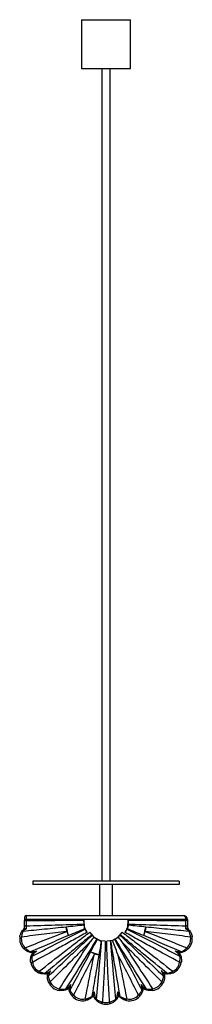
# Paper-space layout '_Izquierda' of a CAD drawing. Header units: millimetres. Extents: x 994 to 1206, y -235 to 974.
import ezdxf

# ---------------------------------------------------------------- set-up
doc = ezdxf.new("R2010")
doc.units = ezdxf.units.MM

psp = doc.layouts.new('_Izquierda')

# ---------------------------------------------------------------- linework, layer by layer
at = {"color": 7, "linetype": 'Continuous', "lineweight": 25}
for p, q in [((1070, 973.7), (1070, 913.7)), ((1070, 973.7), (1130, 973.7)), ((1130, 913.7), (1130, 973.7)), ((1070, 913.7), (1130, 913.7)), ((1095, 913.7), (1095, -84.3)), ((1105, -84.3), (1105, 913.7)), ((1190, -84.3), (1010, -84.3)), ((1010, -84.3), (1010, -88.3)), ((1190, -84.3), (1190, -88.3)), ((1190, -88.3), (1010, -88.3)), ((1092, -88.3), (1092, -126.3)), ((1108, -126.3), (1108, -88.3)), ((1000, -128.3), (1000, -132.6)), ((1200, -131.3), (1000, -131.3)), ((1000, -132.6), (1002, -132.6)), ((1002, -126.3), (1002, -132.6)), ((1002, -126.3), (1195, -126.3)), ((1073.4, -142), (1072.7, -132.3)), ((1127.3, -132.3), (1126.7, -140.4)), ((1198, -132.6), (1198, -131.3)), ((1200, -132.6), (1198, -132.6)), ((1200, -131.3), (1200, -132.6)), ((1000, -142.1), (1000, -138.1)), ((1051.7, -145.9), (1051, -140.2)), ((1076.4, -147.1), (1073.9, -141.7)), ((1126.7, -140.4), (1123.6, -147.1)), ((1126.7, -140.4), (1126.7, -140.4)), ((1127.8, -138.2), (1127.9, -138)), ((1149, -140.2), (1148.3, -145.9)), ((1200, -138.1), (1200, -142.1)), ((994.1, -152.5), (996.1, -152.8)), ((1051.7, -145.9), (1053.7, -151.1)), ((1085.7, -153.3), (1080.1, -146.9)), ((1085.7, -153.3), (1085.6, -153.3)), ((1093.3, -157.8), (1085.6, -153.3)), ((1107.8, -157.1), (1101, -158)), ((1114.4, -153.3), (1107.8, -157.1)), ((1107.8, -157.1), (1107.8, -157.1)), ((1119.9, -146.9), (1114.3, -153.3)), ((1114.4, -153.3), (1114.3, -153.3)), ((1146.3, -151.1), (1148.3, -145.9)), ((1205.9, -152.5), (1203.9, -152.8)), ((999.3, -167.6), (1000.6, -166.1)), ((1093.4, -157.3), (1093.3, -157.8)), ((1099, -158), (1093.4, -157.3)), ((1200.7, -167.6), (1199.3, -166.1)), ((1085.8, -173.6), (1081.1, -171.2)), ((1085.8, -173.6), (1091.2, -174.8)), ((1007.5, -184.2), (1009.5, -183.9)), ((1192.5, -184.2), (1190.5, -183.8)), ((1017, -196.7), (1017.9, -194.9)), ((1183, -196.7), (1182.1, -194.9)), ((1029.5, -208.6), (1031.3, -207.8)), ((1042.5, -218.4), (1042.8, -216.5)), ((1157.5, -218.4), (1157.2, -216.4)), ((1170.5, -208.6), (1168.6, -207.8)), ((1058.4, -225.3), (1059.9, -224)), ((1074.9, -230.8), (1074.5, -228.9)), ((1125.1, -230.8), (1125.5, -228.8)), ((1141.6, -225.3), (1140.1, -224)), ((1095, -234.7), (1095.6, -232.8)), ((1105, -234.7), (1104.4, -232.8))]:
    psp.add_line(p, q, dxfattribs=at)
at = {"color": 7, "linetype": 'Continuous', "lineweight": 25, "flags": 128}
for points in [[(1195, -126.3), (1195.6, -126.4), (1196.1, -126.7), (1196.7, -127.1), (1197.1, -127.7), (1197.5, -128.5), (1197.8, -129.4), (1197.9, -130.3), (1198, -131.3)], [(1073.9, -141.7), (1073.8, -141.8), (1073.4, -142)], [(1073.4, -142), (1073.4, -141.9), (1073.4, -142), (1073.4, -142), (1073.4, -142.1), (1073.4, -142.3), (1073.4, -142.4), (1073.4, -142.6), (1073.4, -142.8)]]:
    psp.add_lwpolyline(points, dxfattribs=at)
at = {"color": 7, "linetype": 'Continuous', "lineweight": 25}
for centre, radius, start, end in [((1002, -128.3), 2, 90, 180), ((1195, -131.3), 5, 0, 90), ((1001.7, -137.8), 1.78, 192.6057, 278.8972), ((945.2, -172.7), 110.7, 11.251, 17.0375), ((1254.8, -172.7), 110.7, 162.9632, 168.7498), ((1198.3, -137.8), 1.78, 261.1032, 347.3943), ((1010.9, -155.2), 17, 170.9325, 226.995), ((1010.9, -155.2), 15, 170.9325, 226.995), ((997.6, -146.8), 1.31, 64.8256, 136.2753), ((1189.1, -155.2), 15, 313.0008, 9.0564), ((1189.1, -155.2), 17, 313.0008, 9.0564), ((1202.4, -146.8), 1.31, 43.7094, 115.1636), ((1101.4, -145.3), 14.9, 237.0145, 240.3728), ((1006.2, -170.4), 1.1, 267.2369, 336.1019), ((1009, -177.5), 1.26, 82.8234, 153.7032), ((1048.4, -278.6), 112.2, 67.5637, 73.0629), ((1191, -177.5), 1.26, 26.2641, 97.1528), ((1193.8, -170.4), 1.1, 203.8902, 272.7542), ((1024.3, -181.3), 17, 189.6658, 244.6855), ((1024.3, -181.3), 15, 189.6658, 244.6855), ((1175.7, -181.3), 15, 295.3082, 350.3117), ((1175.7, -181.3), 17, 295.3082, 350.3117), ((1024, -197.3), 1.12, 287.0102, 356.3128), ((1029.2, -202.3), 1.25, 94.9285, 166.3573), ((1170.7, -202.2), 1.25, 13.6259, 85.0595), ((1176, -197.3), 1.12, 183.675, 252.9754), ((1045, -201.6), 17, 204.2092, 261.4565), ((1045, -201.6), 15, 204.2092, 261.4565), ((1049.2, -217), 1.15, 301.826, 11.7618), ((1150.8, -216.9), 1.15, 168.2598, 238.2014), ((1155, -201.6), 15, 278.5595, 335.7791), ((1155, -201.6), 17, 278.5595, 335.7791), ((1056.2, -219.1), 1.21, 111.1965, 182.0097), ((1071.3, -214.2), 17, 220.6606, 282.3524), ((1071.3, -214.2), 15, 220.6606, 282.3524), ((1081.6, -226.3), 1.11, 320.4738, 27.1613), ((1089.5, -230), 1.37, 149.8567, 219.7151), ((1110.5, -230), 1.37, 320.2997, 30.1537), ((1118.4, -226.3), 1.11, 152.889, 219.5859), ((1128.7, -214.2), 17, 257.6814, 319.3539), ((1128.7, -214.2), 15, 257.6814, 319.3539), ((1143.8, -219.1), 1.21, 358.0141, 68.8233), ((1100, -218.4), 17, 252.8519, 287.1596), ((1100, -218.4), 15, 252.8519, 287.1596)]:
    psp.add_arc(centre, radius, start, end, dxfattribs=at)
for points, knots in [([(1000, -138.1), (1000, -137.8), (1000, -137.4), (1000, -136.5), (1000, -136.1), (1000, -135.1), (1000, -134.2), (1000, -133.2), (1000, -132.6)], [0, 0, 0, 0, 0.25, 0.25, 0.5, 0.5, 0.75, 1, 1, 1, 1]), ([(1002, -132.6), (1013.8, -132.5), (1025.6, -132.4), (1043.3, -132.3), (1049.2, -132.2), (1060.9, -132.2), (1066.8, -132.2), (1072.7, -132.3)], [0, 0, 0, 0, 0.5, 0.5, 0.75, 0.75, 1, 1, 1, 1]), ([(1002, -132.6), (1002, -133.3), (1002, -134.5), (1002, -135.7), (1002, -136.9), (1002, -137.5), (1002, -138.3), (1002, -138.5), (1002, -139), (1002, -139.3), (1002, -139.5)], [0, 0, 0, 0, 0.25, 0.5, 0.5, 0.75, 0.75, 0.875, 0.875, 1, 1, 1, 1]), ([(1072.7, -132.3), (1072.8, -133.1), (1072.8, -134), (1072.9, -135.2), (1072.9, -135.6), (1073, -136.4), (1073, -136.8), (1073, -137.2)], [0, 0, 0, 0, 0.5, 0.5, 0.75, 0.75, 1, 1, 1, 1]), ([(1127, -137.2), (1127, -136.4), (1127.1, -135.6), (1127.1, -134.4), (1127.2, -134), (1127.2, -133.1), (1127.2, -132.7), (1127.3, -132.3)], [0, 0, 0, 0, 0.5, 0.5, 0.75, 0.75, 1, 1, 1, 1]), ([(1127.3, -132.3), (1133.2, -132.2), (1139.1, -132.2), (1150.8, -132.2), (1156.7, -132.3), (1174.4, -132.4), (1186.2, -132.5), (1198, -132.6)], [0, 0, 0, 0, 0.25, 0.25, 0.5, 0.5, 1, 1, 1, 1]), ([(1198, -139.5), (1198, -139.1), (1198, -138.1), (1198, -136.9), (1198, -135.8), (1198, -135.2), (1198, -134.2), (1198, -133.9), (1198, -133.3), (1198, -133), (1198, -132.6)], [0, 0, 0, 0, 0.25, 0.5, 0.5, 0.75, 0.75, 0.875, 0.875, 1, 1, 1, 1]), ([(1200, -132.6), (1200, -133.2), (1200, -133.7), (1200, -134.7), (1200, -135.1), (1200, -136.1), (1200, -137), (1200, -137.8), (1200, -138.1)], [0, 0, 0, 0, 0.25, 0.25, 0.5, 0.5, 0.75, 1, 1, 1, 1]), ([(996.7, -145.9), (997.1, -145.2), (997.6, -144.6), (998.7, -143.3), (999.3, -142.7), (1000, -142.1)], [0, 0, 0, 0, 0.5, 0.5, 1, 1, 1, 1]), ([(998.2, -145.6), (1007, -144.7), (1015.8, -143.8), (1033.4, -142), (1042.2, -141.1), (1051, -140.2)], [0, 0, 0, 0, 0.5, 0.5, 1, 1, 1, 1]), ([(1001.9, -142.8), (1001.2, -143.2), (1000.5, -143.6), (999.6, -144.3), (999.2, -144.6), (998.7, -145.1), (998.4, -145.3), (998.2, -145.6)], [0, 0, 0, 0, 0.5, 0.5, 0.75, 0.75, 1, 1, 1, 1]), ([(1000, -142.1), (1000, -142.1), (1000, -142.1), (1000.1, -142.1), (1000.1, -142.1), (1000.3, -142.2), (1000.4, -142.2), (1000.8, -142.4), (1001, -142.5), (1001.4, -142.6), (1001.7, -142.7), (1001.9, -142.8)], [0, 0, 0, 0, 0.125, 0.125, 0.25, 0.25, 0.5, 0.5, 0.75, 0.75, 1, 1, 1, 1]), ([(1002, -139.5), (1002, -139.7), (1002, -140), (1002, -140.5), (1002, -140.8), (1002, -141.3), (1002, -141.6), (1001.9, -142.2), (1001.9, -142.5), (1001.9, -142.8)], [0, 0, 0, 0, 0.25, 0.25, 0.5, 0.5, 0.75, 0.75, 1, 1, 1, 1]), ([(1073, -137.2), (1061.2, -137.6), (1049.4, -138), (1025.7, -138.8), (1013.9, -139.2), (1002, -139.5)], [0, 0, 0, 0, 0.5, 0.5, 1, 1, 1, 1]), ([(1009.1, -176.3), (1020, -170.7), (1030.9, -165.1), (1052.7, -154), (1063.6, -148.5), (1074.5, -143)], [0, 0, 0, 0, 0.5, 0.5, 1, 1, 1, 1]), ([(1073, -137.2), (1073, -137.3), (1073.1, -137.4), (1073.1, -137.7), (1073.1, -137.8), (1073.1, -137.9)], [0, 0, 0, 0, 0.5, 0.5, 1, 1, 1, 1]), ([(1073.1, -137.9), (1073.1, -138.7), (1073.2, -139.5), (1073.3, -140.8), (1073.3, -141.2), (1073.4, -142), (1073.4, -142.4), (1073.4, -142.8)], [0, 0, 0, 0, 0.5, 0.5, 0.75, 0.75, 1, 1, 1, 1]), ([(1074.5, -143), (1074.5, -143), (1074.4, -142.9), (1074.3, -142.7), (1074.2, -142.3), (1074, -142), (1073.9, -141.8), (1073.9, -141.7), (1073.9, -141.7), (1073.9, -141.7)], [0, 0, 0, 0, 0.016988, 0.209711, 0.402433, 0.595156, 0.787879, 0.980602, 1, 1, 1, 1]), ([(1074.5, -143), (1074.8, -143.7), (1075.1, -144.3), (1075.8, -145.7), (1076.1, -146.4), (1076.4, -147.1)], [0, 0, 0, 0, 0.5, 0.5, 1, 1, 1, 1]), ([(1123.6, -147.1), (1123.9, -146.4), (1124.2, -145.7), (1124.9, -144.3), (1125.2, -143.7), (1125.5, -143)], [0, 0, 0, 0, 0.5, 0.5, 1, 1, 1, 1]), ([(1125.5, -143), (1125.5, -143), (1125.6, -142.9), (1125.7, -142.7), (1125.7, -142.6), (1125.8, -142.5)], [0, 0, 0, 0, 0.5, 0.5, 1, 1, 1, 1]), ([(1125.5, -143), (1136.4, -148.5), (1147.3, -154), (1169.1, -165.1), (1180, -170.7), (1190.9, -176.3)], [0, 0, 0, 0, 0.5, 0.5, 1, 1, 1, 1]), ([(1125.8, -142.5), (1126.1, -141.7), (1126.5, -141), (1127, -139.8), (1127.2, -139.5), (1127.5, -138.7), (1127.7, -138.4), (1127.9, -138)], [0, 0, 0, 0, 0.5, 0.5, 0.75, 0.75, 1, 1, 1, 1]), ([(1126.7, -140.4), (1126.8, -140), (1126.8, -139.6), (1126.8, -138.8), (1126.9, -138.5), (1126.9, -138.1)], [0, 0, 0, 0, 0.5, 0.5, 1, 1, 1, 1]), ([(1126.9, -138.1), (1126.9, -138), (1126.9, -137.8), (1126.9, -137.5), (1127, -137.3), (1127, -137.2)], [0, 0, 0, 0, 0.5, 0.5, 1, 1, 1, 1]), ([(1198, -139.5), (1186.1, -139.2), (1174.3, -138.8), (1150.6, -138), (1138.8, -137.6), (1127, -137.2)], [0, 0, 0, 0, 0.5, 0.5, 1, 1, 1, 1]), ([(1149, -140.2), (1157.8, -141.1), (1166.6, -142), (1184.2, -143.8), (1193, -144.7), (1201.8, -145.6)], [0, 0, 0, 0, 0.5, 0.5, 1, 1, 1, 1]), ([(1198.1, -142.8), (1198.1, -142.5), (1198.1, -142.2), (1198, -141.6), (1198, -141.3), (1198, -140.8), (1198, -140.5), (1198, -140), (1198, -139.7), (1198, -139.5)], [0, 0, 0, 0, 0.25, 0.25, 0.5, 0.5, 0.75, 0.75, 1, 1, 1, 1]), ([(1200, -142.1), (1200, -142.1), (1200, -142.1), (1199.9, -142.1), (1199.9, -142.1), (1199.7, -142.2), (1199.6, -142.2), (1199.2, -142.4), (1199, -142.5), (1198.6, -142.6), (1198.3, -142.7), (1198.1, -142.8)], [0, 0, 0, 0, 0.125, 0.125, 0.25, 0.25, 0.5, 0.5, 0.75, 0.75, 1, 1, 1, 1]), ([(1201.8, -145.6), (1201.6, -145.3), (1201.3, -145.1), (1200.8, -144.6), (1200.4, -144.3), (1199.5, -143.6), (1198.8, -143.2), (1198.1, -142.8)], [0, 0, 0, 0, 0.25, 0.25, 0.5, 0.5, 1, 1, 1, 1]), ([(1200, -142.1), (1200.7, -142.7), (1201.3, -143.3), (1202.4, -144.6), (1202.9, -145.2), (1203.3, -145.9)], [0, 0, 0, 0, 0.5, 0.5, 1, 1, 1, 1]), ([(994.1, -152.5), (994.2, -151.9), (994.3, -151.2), (994.7, -150), (994.9, -149.5), (995.2, -148.6), (995.3, -148.3), (995.6, -147.8), (995.7, -147.5), (996.1, -146.8), (996.4, -146.3), (996.7, -145.9)], [0, 0, 0, 0, 0.25, 0.25, 0.5, 0.5, 0.625, 0.625, 0.75, 0.75, 1, 1, 1, 1]), ([(998.2, -145.6), (997.9, -146.1), (997.7, -146.6), (997.4, -147.4), (997.2, -147.7), (997, -148.3), (996.9, -148.6), (996.7, -149.5), (996.5, -150.1), (996.2, -151.4), (996.1, -152.1), (996.1, -152.8)], [0, 0, 0, 0, 0.25, 0.25, 0.375, 0.375, 0.5, 0.5, 0.75, 0.75, 1, 1, 1, 1]), ([(1051.7, -145.9), (1042.4, -147.1), (1033.2, -148.3), (1014.6, -150.6), (1005.3, -151.7), (996.1, -152.8)], [0, 0, 0, 0, 0.5, 0.5, 1, 1, 1, 1]), ([(1000.6, -166.1), (1009.1, -162.7), (1017.6, -159.3), (1034.7, -152.6), (1043.2, -149.2), (1051.7, -145.9)], [0, 0, 0, 0, 0.5, 0.5, 1, 1, 1, 1]), ([(1053.7, -151.1), (1046, -154.4), (1038.2, -157.7), (1022.7, -164.3), (1015, -167.6), (1007.2, -170.9)], [0, 0, 0, 0, 0.5, 0.5, 1, 1, 1, 1]), ([(1076.4, -147.1), (1070.9, -150.3), (1065.3, -153.4), (1054.2, -159.6), (1048.6, -162.6), (1031.9, -171.8), (1020.7, -177.8), (1009.5, -183.9)], [0, 0, 0, 0, 0.25, 0.25, 0.5, 0.5, 1, 1, 1, 1]), ([(1017.9, -194.9), (1028.1, -186.8), (1038.5, -178.7), (1054, -166.7), (1059.2, -162.7), (1067, -156.7), (1069.6, -154.7), (1074.9, -150.8), (1077.5, -148.8), (1080.1, -146.9)], [0, 0, 0, 0, 0.5, 0.5, 0.75, 0.75, 0.875, 0.875, 1, 1, 1, 1]), ([(1082.7, -149.8), (1077.9, -153.8), (1073.1, -157.8), (1063.5, -165.7), (1058.8, -169.7), (1044.3, -181.6), (1034.7, -189.5), (1025.1, -197.3)], [0, 0, 0, 0, 0.25, 0.25, 0.5, 0.5, 1, 1, 1, 1]), ([(1029.1, -201), (1038.1, -192.5), (1047.1, -184.1), (1060.6, -171.4), (1065.1, -167.2), (1074.1, -158.7), (1078.6, -154.6), (1083.2, -150.4)], [0, 0, 0, 0, 0.5, 0.5, 0.75, 0.75, 1, 1, 1, 1]), ([(1088.7, -155.2), (1082.4, -165.5), (1076, -175.7), (1063.2, -196.2), (1056.8, -206.5), (1050.3, -216.7)], [0, 0, 0, 0, 0.5, 0.5, 1, 1, 1, 1]), ([(1080.1, -146.9), (1080.6, -147.4), (1081, -147.9), (1081.6, -148.6), (1081.8, -148.8), (1082.3, -149.3), (1082.5, -149.6), (1082.7, -149.8)], [0, 0, 0, 0, 0.5, 0.5, 0.75, 0.75, 1, 1, 1, 1]), ([(1082.7, -149.8), (1082.7, -149.9), (1082.8, -150), (1083, -150.2), (1083.1, -150.3), (1083.2, -150.4)], [0, 0, 0, 0, 0.5, 0.5, 1, 1, 1, 1]), ([(1083.2, -150.4), (1083.6, -150.8), (1084, -151.3), (1084.6, -152), (1084.9, -152.3), (1085.3, -152.8), (1085.5, -153), (1085.7, -153.3)], [0, 0, 0, 0, 0.5, 0.5, 0.75, 0.75, 1, 1, 1, 1]), ([(1085.1, -153), (1085.7, -153.4), (1086.4, -153.8), (1087.3, -154.3), (1087.6, -154.5), (1088.2, -154.8), (1088.5, -155), (1088.7, -155.2)], [0, 0, 0, 0, 0.5, 0.5, 0.75, 0.75, 1, 1, 1, 1]), ([(1088.7, -155.2), (1088.8, -155.2), (1089, -155.3), (1089.2, -155.4), (1089.3, -155.5), (1089.4, -155.6)], [0, 0, 0, 0, 0.5, 0.5, 1, 1, 1, 1]), ([(1089.4, -155.6), (1090.2, -156), (1090.9, -156.4), (1092.1, -157.1), (1092.5, -157.4), (1093.3, -157.8), (1093.7, -158), (1094.1, -158.3)], [0, 0, 0, 0, 0.5, 0.5, 0.75, 0.75, 1, 1, 1, 1]), ([(1107.8, -157.1), (1108.3, -156.9), (1108.7, -156.6), (1109.6, -156.1), (1110, -155.9), (1110.4, -155.6)], [0, 0, 0, 0, 0.5, 0.5, 1, 1, 1, 1]), ([(1114.2, -173.6), (1113.2, -170.9), (1112.2, -168.1), (1110.2, -162.6), (1109.2, -159.8), (1108.1, -157.1)], [0, 0, 0, 0, 0.5, 0.5, 1, 1, 1, 1]), ([(1110.4, -155.6), (1110.6, -155.6), (1110.7, -155.5), (1111, -155.3), (1111.1, -155.2), (1111.3, -155.2)], [0, 0, 0, 0, 0.5, 0.5, 1, 1, 1, 1]), ([(1110.4, -155.6), (1116.1, -166), (1121.8, -176.4), (1133, -197.1), (1138.6, -207.5), (1144.2, -217.9)], [0, 0, 0, 0, 0.5, 0.5, 1, 1, 1, 1]), ([(1111.3, -155.2), (1111.8, -154.8), (1112.4, -154.5), (1113.6, -153.8), (1114.3, -153.4), (1114.9, -153)], [0, 0, 0, 0, 0.5, 0.5, 1, 1, 1, 1]), ([(1149.7, -216.7), (1143.2, -206.5), (1136.8, -196.2), (1124, -175.7), (1117.6, -165.5), (1111.3, -155.2)], [0, 0, 0, 0, 0.5, 0.5, 1, 1, 1, 1]), ([(1114.3, -153.3), (1114.7, -152.8), (1115.1, -152.3), (1115.8, -151.5), (1116, -151.3), (1116.4, -150.8), (1116.6, -150.6), (1116.8, -150.4)], [0, 0, 0, 0, 0.5, 0.5, 0.75, 0.75, 1, 1, 1, 1]), ([(1116.8, -150.4), (1116.9, -150.3), (1117, -150.2), (1117.2, -150), (1117.3, -149.9), (1117.3, -149.8)], [0, 0, 0, 0, 0.5, 0.5, 1, 1, 1, 1]), ([(1116.8, -150.4), (1121.4, -154.5), (1125.9, -158.7), (1134.9, -167.2), (1139.4, -171.4), (1152.9, -184), (1161.9, -192.5), (1170.8, -201)], [0, 0, 0, 0, 0.25, 0.25, 0.5, 0.5, 1, 1, 1, 1]), ([(1117.3, -149.8), (1117.7, -149.3), (1118.1, -148.9), (1118.8, -148.1), (1119, -147.9), (1119.4, -147.4), (1119.7, -147.1), (1119.9, -146.9)], [0, 0, 0, 0, 0.5, 0.5, 0.75, 0.75, 1, 1, 1, 1]), ([(1174.9, -197.3), (1165.3, -189.4), (1155.6, -181.6), (1141.2, -169.7), (1136.4, -165.7), (1126.9, -157.8), (1122.1, -153.8), (1117.3, -149.8)], [0, 0, 0, 0, 0.5, 0.5, 0.75, 0.75, 1, 1, 1, 1]), ([(1119.9, -146.9), (1122.5, -148.8), (1125.1, -150.8), (1130.4, -154.7), (1133, -156.7), (1140.8, -162.7), (1146, -166.7), (1161.5, -178.7), (1171.8, -186.8), (1182.1, -194.9)], [0, 0, 0, 0, 0.125, 0.125, 0.25, 0.25, 0.5, 0.5, 1, 1, 1, 1]), ([(1190.5, -183.8), (1179.3, -177.8), (1168.1, -171.8), (1151.4, -162.6), (1145.8, -159.6), (1134.6, -153.4), (1129.1, -150.3), (1123.6, -147.1)], [0, 0, 0, 0, 0.5, 0.5, 0.75, 0.75, 1, 1, 1, 1]), ([(1192.8, -170.9), (1185, -167.6), (1177.3, -164.3), (1161.8, -157.7), (1154, -154.4), (1146.3, -151.1)], [0, 0, 0, 0, 0.5, 0.5, 1, 1, 1, 1]), ([(1148.3, -145.9), (1156.8, -149.2), (1165.3, -152.6), (1182.4, -159.3), (1190.9, -162.7), (1199.3, -166.1)], [0, 0, 0, 0, 0.5, 0.5, 1, 1, 1, 1]), ([(1203.9, -152.8), (1194.7, -151.7), (1185.4, -150.6), (1166.8, -148.3), (1157.6, -147.1), (1148.3, -145.9)], [0, 0, 0, 0, 0.5, 0.5, 1, 1, 1, 1]), ([(1203.9, -152.8), (1203.9, -152.1), (1203.8, -151.5), (1203.6, -150.5), (1203.5, -150.1), (1203.3, -149.5), (1203.2, -149.2), (1203, -148.3), (1202.8, -147.7), (1202.3, -146.6), (1202.1, -146.1), (1201.8, -145.6)], [0, 0, 0, 0, 0.25, 0.25, 0.375, 0.375, 0.5, 0.5, 0.75, 0.75, 1, 1, 1, 1]), ([(1203.3, -145.9), (1203.6, -146.3), (1203.9, -146.8), (1204.4, -147.8), (1204.7, -148.3), (1205, -149.2), (1205.1, -149.5), (1205.3, -150.1), (1205.4, -150.4), (1205.7, -151.3), (1205.8, -151.9), (1205.9, -152.5)], [0, 0, 0, 0, 0.25, 0.25, 0.5, 0.5, 0.625, 0.625, 0.75, 0.75, 1, 1, 1, 1]), ([(1006.2, -171.5), (1005.6, -171.3), (1005, -171.1), (1003.8, -170.6), (1003.2, -170.4), (1002.3, -169.9), (1002, -169.7), (1001.4, -169.3), (1001.2, -169.1), (1000.3, -168.5), (999.8, -168.1), (999.3, -167.6)], [0, 0, 0, 0, 0.25, 0.25, 0.5, 0.5, 0.625, 0.625, 0.75, 0.75, 1, 1, 1, 1]), ([(1000.6, -166.1), (1001.1, -166.7), (1001.7, -167.2), (1002.5, -167.9), (1002.7, -168.1), (1003.3, -168.6), (1003.6, -168.8), (1004.4, -169.4), (1005, -169.7), (1006.1, -170.3), (1006.7, -170.6), (1007.2, -170.9)], [0, 0, 0, 0, 0.25, 0.25, 0.375, 0.375, 0.5, 0.5, 0.75, 0.75, 1, 1, 1, 1]), ([(1080.9, -158.3), (1076.8, -162.5), (1072.7, -166.6), (1064.5, -174.9), (1060.4, -179), (1048, -191.4), (1039.7, -199.6), (1031.3, -207.8)], [0, 0, 0, 0, 0.25, 0.25, 0.5, 0.5, 1, 1, 1, 1]), ([(1042.8, -216.5), (1049.1, -206.7), (1055.4, -197), (1068.1, -177.6), (1074.5, -167.9), (1080.9, -158.3)], [0, 0, 0, 0, 0.5, 0.5, 1, 1, 1, 1]), ([(1088.3, -229.4), (1089.3, -217.4), (1090.4, -205.4), (1092, -187.4), (1092.5, -181.4), (1093.6, -169.4), (1094.2, -163.5), (1094.8, -157.5)], [0, 0, 0, 0, 0.5, 0.5, 0.75, 0.75, 1, 1, 1, 1]), ([(1099, -158), (1099, -161.1), (1098.9, -164.3), (1098.8, -170.5), (1098.7, -173.6), (1098.3, -183), (1098, -189.2), (1097.4, -201.6), (1097.1, -207.9), (1096.3, -220.3), (1096, -226.6), (1095.6, -232.8)], [0, 0, 0, 0, 0.125, 0.125, 0.25, 0.25, 0.5, 0.5, 0.75, 0.75, 1, 1, 1, 1]), ([(1104.4, -232.8), (1104, -226.6), (1103.7, -220.3), (1102.9, -207.9), (1102.6, -201.6), (1102, -189.2), (1101.7, -183), (1101.3, -173.6), (1101.2, -170.5), (1101.1, -164.3), (1101, -161.1), (1101, -158)], [0, 0, 0, 0, 0.25, 0.25, 0.5, 0.5, 0.75, 0.75, 0.875, 0.875, 1, 1, 1, 1]), ([(1105.2, -157.5), (1105.8, -163.5), (1106.4, -169.4), (1107.5, -181.4), (1108, -187.4), (1109.6, -205.4), (1110.7, -217.4), (1111.7, -229.3)], [0, 0, 0, 0, 0.25, 0.25, 0.5, 0.5, 1, 1, 1, 1]), ([(1117.4, -225.8), (1115.4, -214.4), (1113.5, -203), (1110.6, -185.9), (1109.7, -180.2), (1107.8, -168.8), (1106.9, -163.1), (1106, -157.4)], [0, 0, 0, 0, 0.5, 0.5, 0.75, 0.75, 1, 1, 1, 1]), ([(1119.1, -158.3), (1125.5, -167.9), (1131.9, -177.6), (1144.6, -197), (1150.9, -206.7), (1157.2, -216.4)], [0, 0, 0, 0, 0.5, 0.5, 1, 1, 1, 1]), ([(1168.6, -207.8), (1160.3, -199.6), (1152, -191.4), (1139.6, -179), (1135.5, -174.9), (1127.3, -166.6), (1123.2, -162.5), (1119.1, -158.3)], [0, 0, 0, 0, 0.5, 0.5, 0.75, 0.75, 1, 1, 1, 1]), ([(1192.8, -170.9), (1193.3, -170.6), (1193.9, -170.3), (1195, -169.7), (1195.6, -169.4), (1196.4, -168.8), (1196.7, -168.6), (1197.3, -168.1), (1197.5, -167.9), (1198.3, -167.2), (1198.9, -166.7), (1199.3, -166.1)], [0, 0, 0, 0, 0.25, 0.25, 0.5, 0.5, 0.625, 0.625, 0.75, 0.75, 1, 1, 1, 1]), ([(1200.7, -167.6), (1200.2, -168.1), (1199.7, -168.5), (1198.8, -169.1), (1198.5, -169.3), (1198, -169.7), (1197.7, -169.9), (1196.8, -170.4), (1196.2, -170.6), (1195, -171.1), (1194.4, -171.3), (1193.8, -171.5)], [0, 0, 0, 0, 0.25, 0.25, 0.375, 0.375, 0.5, 0.5, 0.75, 0.75, 1, 1, 1, 1]), ([(1010, -172.2), (1009.3, -172.1), (1008.7, -172), (1007.4, -171.8), (1006.8, -171.7), (1006.2, -171.5)], [0, 0, 0, 0, 0.5, 0.5, 1, 1, 1, 1]), ([(1007.2, -170.9), (1007.8, -170.9), (1008.5, -170.9), (1009.4, -170.9), (1009.8, -170.9), (1010.4, -170.9), (1010.8, -170.8), (1011.7, -170.7), (1012.4, -170.6), (1013.7, -170.3), (1014.3, -170.1), (1014.9, -169.9)], [0, 0, 0, 0, 0.25, 0.25, 0.375, 0.375, 0.5, 0.5, 0.75, 0.75, 1, 1, 1, 1]), ([(1007.5, -184.2), (1007.4, -183.6), (1007.3, -182.9), (1007.3, -182), (1007.3, -181.7), (1007.3, -181), (1007.3, -180.7), (1007.3, -179.8), (1007.4, -179.2), (1007.6, -178.1), (1007.7, -177.5), (1007.8, -177)], [0, 0, 0, 0, 0.25, 0.25, 0.375, 0.375, 0.5, 0.5, 0.75, 0.75, 1, 1, 1, 1]), ([(1007.8, -177), (1008, -176.2), (1008.3, -175.4), (1009, -173.7), (1009.5, -172.9), (1010, -172.2)], [0, 0, 0, 0, 0.5, 0.5, 1, 1, 1, 1]), ([(1009.1, -176.3), (1009, -176.8), (1009, -177.4), (1008.9, -178.6), (1008.9, -179.2), (1008.9, -180.2), (1009, -180.5), (1009, -181.2), (1009.1, -181.5), (1009.2, -182.5), (1009.3, -183.2), (1009.5, -183.9)], [0, 0, 0, 0, 0.25, 0.25, 0.5, 0.5, 0.625, 0.625, 0.75, 0.75, 1, 1, 1, 1]), ([(1014.9, -169.9), (1014.3, -170.3), (1013.7, -170.7), (1012.9, -171.5), (1012.6, -171.7), (1012.1, -172.2), (1011.8, -172.5), (1011.1, -173.3), (1010.6, -173.9), (1010, -174.8), (1009.8, -175.1), (1009.4, -175.7), (1009.3, -176), (1009.1, -176.3)], [0, 0, 0, 0, 0.25, 0.25, 0.375, 0.375, 0.5, 0.5, 0.75, 0.75, 0.875, 0.875, 1, 1, 1, 1]), ([(1010, -172.2), (1010, -172.2), (1010.1, -172.1), (1010.2, -172.1), (1010.3, -172.1), (1010.4, -172), (1010.5, -172), (1010.7, -171.9), (1010.8, -171.8), (1011.1, -171.7), (1011.3, -171.6), (1011.8, -171.4), (1012, -171.3), (1012.7, -171), (1013.1, -170.8), (1013.8, -170.4), (1014, -170.3), (1014.5, -170.1), (1014.7, -170), (1014.9, -169.9)], [0, 0, 0, 0, 0.0625, 0.0625, 0.125, 0.125, 0.1875, 0.1875, 0.25, 0.25, 0.375, 0.375, 0.5, 0.5, 0.75, 0.75, 0.875, 0.875, 1, 1, 1, 1]), ([(1085.8, -173.6), (1081.6, -182), (1077.2, -190.4), (1068.6, -207.2), (1064.3, -215.6), (1059.9, -224)], [0, 0, 0, 0, 0.5, 0.5, 1, 1, 1, 1]), ([(1074.5, -228.9), (1076.3, -219.6), (1078.1, -210.4), (1080.9, -196.6), (1081.9, -192), (1083.8, -182.8), (1084.8, -178.2), (1085.8, -173.6)], [0, 0, 0, 0, 0.5, 0.5, 0.75, 0.75, 1, 1, 1, 1]), ([(1091.2, -174.8), (1089.8, -183.3), (1088.4, -191.8), (1085.5, -208.8), (1084.1, -217.3), (1082.6, -225.8)], [0, 0, 0, 0, 0.5, 0.5, 1, 1, 1, 1]), ([(1114.2, -173.6), (1115.2, -178.2), (1116.2, -182.8), (1118.1, -192), (1119.1, -196.6), (1121.9, -210.4), (1123.7, -219.6), (1125.5, -228.8)], [0, 0, 0, 0, 0.25, 0.25, 0.5, 0.5, 1, 1, 1, 1]), ([(1140.1, -224), (1135.7, -215.6), (1131.4, -207.2), (1122.8, -190.4), (1118.4, -182), (1114.2, -173.6)], [0, 0, 0, 0, 0.5, 0.5, 1, 1, 1, 1]), ([(1185.1, -169.9), (1185.7, -170.1), (1186.3, -170.3), (1187.6, -170.6), (1188.3, -170.7), (1189.2, -170.8), (1189.6, -170.9), (1190.2, -170.9), (1190.6, -170.9), (1191.5, -170.9), (1192.2, -170.9), (1192.8, -170.9)], [0, 0, 0, 0, 0.25, 0.25, 0.5, 0.5, 0.625, 0.625, 0.75, 0.75, 1, 1, 1, 1]), ([(1190.9, -176.3), (1190.7, -176), (1190.6, -175.7), (1190.2, -175.1), (1190, -174.8), (1189.4, -173.9), (1188.9, -173.3), (1188.2, -172.5), (1187.9, -172.2), (1187.4, -171.7), (1187.1, -171.5), (1186.3, -170.7), (1185.7, -170.3), (1185.1, -169.9)], [0, 0, 0, 0, 0.125, 0.125, 0.25, 0.25, 0.5, 0.5, 0.625, 0.625, 0.75, 0.75, 1, 1, 1, 1]), ([(1190, -172.2), (1190, -172.2), (1189.9, -172.1), (1189.8, -172.1), (1189.7, -172.1), (1189.6, -172), (1189.5, -172), (1189.3, -171.9), (1189.2, -171.8), (1188.9, -171.7), (1188.6, -171.6), (1188.2, -171.4), (1188, -171.3), (1187.3, -171), (1186.9, -170.8), (1186.2, -170.4), (1186, -170.3), (1185.5, -170.1), (1185.3, -170), (1185.1, -169.9)], [0, 0, 0, 0, 0.0625, 0.0625, 0.125, 0.125, 0.1875, 0.1875, 0.25, 0.25, 0.375, 0.375, 0.5, 0.5, 0.75, 0.75, 0.875, 0.875, 1, 1, 1, 1]), ([(1193.8, -171.5), (1193.2, -171.7), (1192.6, -171.8), (1191.3, -172), (1190.7, -172.1), (1190, -172.2)], [0, 0, 0, 0, 0.5, 0.5, 1, 1, 1, 1]), ([(1190, -172.1), (1190.5, -172.9), (1191, -173.7), (1191.7, -175.4), (1191.9, -176.2), (1192.2, -177)], [0, 0, 0, 0, 0.5, 0.5, 1, 1, 1, 1]), ([(1190.5, -183.8), (1190.7, -183.2), (1190.8, -182.5), (1190.9, -181.5), (1191, -181.2), (1191, -180.5), (1191, -180.2), (1191.1, -179.2), (1191.1, -178.6), (1191, -177.4), (1190.9, -176.8), (1190.9, -176.3)], [0, 0, 0, 0, 0.25, 0.25, 0.375, 0.375, 0.5, 0.5, 0.75, 0.75, 1, 1, 1, 1]), ([(1192.2, -177), (1192.3, -177.5), (1192.4, -178.1), (1192.6, -179.2), (1192.7, -179.8), (1192.7, -180.7), (1192.7, -181), (1192.7, -181.7), (1192.7, -182), (1192.7, -182.9), (1192.6, -183.5), (1192.5, -184.2)], [0, 0, 0, 0, 0.25, 0.25, 0.5, 0.5, 0.625, 0.625, 0.75, 0.75, 1, 1, 1, 1]), ([(1024.3, -198.3), (1023.1, -198.3), (1021.9, -198.2), (1020.3, -197.9), (1020, -197.8), (1019.4, -197.6), (1019.1, -197.5), (1018.2, -197.2), (1017.6, -197), (1017, -196.7)], [0, 0, 0, 0, 0.5, 0.5, 0.625, 0.625, 0.75, 0.75, 1, 1, 1, 1]), ([(1017.9, -194.9), (1018.4, -195.2), (1019, -195.5), (1019.9, -196), (1020.3, -196.1), (1020.9, -196.3), (1021.2, -196.4), (1022.1, -196.8), (1022.7, -196.9), (1023.9, -197.2), (1024.5, -197.3), (1025.1, -197.3)], [0, 0, 0, 0, 0.25, 0.25, 0.375, 0.375, 0.5, 0.5, 0.75, 0.75, 1, 1, 1, 1]), ([(1028.5, -197.8), (1027.8, -198), (1027.1, -198.1), (1025.7, -198.3), (1025, -198.3), (1024.3, -198.3)], [0, 0, 0, 0, 0.5, 0.5, 1, 1, 1, 1]), ([(1025.1, -197.3), (1025.7, -197.2), (1026.3, -197.1), (1027.5, -196.7), (1028.1, -196.5), (1029.3, -196), (1029.9, -195.7), (1031, -195.1), (1031.5, -194.7), (1032.1, -194.4)], [0, 0, 0, 0, 0.25, 0.25, 0.5, 0.5, 0.75, 0.75, 1, 1, 1, 1]), ([(1028, -202), (1028, -201.3), (1028, -200.6), (1028.1, -199.6), (1028.2, -199.2), (1028.3, -198.5), (1028.4, -198.2), (1028.5, -197.8)], [0, 0, 0, 0, 0.5, 0.5, 0.75, 0.75, 1, 1, 1, 1]), ([(1029.5, -208.6), (1029.3, -208.1), (1029.1, -207.5), (1028.8, -206.7), (1028.7, -206.4), (1028.5, -205.8), (1028.5, -205.5), (1028.3, -204.7), (1028.2, -204.1), (1028.1, -203), (1028, -202.5), (1028, -202)], [0, 0, 0, 0, 0.25, 0.25, 0.375, 0.375, 0.5, 0.5, 0.75, 0.75, 1, 1, 1, 1]), ([(1028.5, -197.8), (1028.5, -197.8), (1028.6, -197.7), (1028.8, -197.5), (1028.9, -197.4), (1029.2, -197.1), (1029.4, -197), (1029.7, -196.6), (1029.9, -196.5), (1030.4, -196), (1030.7, -195.7), (1031.4, -195), (1031.7, -194.7), (1032.1, -194.4)], [0, 0, 0, 0, 0.125, 0.125, 0.25, 0.25, 0.375, 0.375, 0.5, 0.5, 0.75, 0.75, 1, 1, 1, 1]), ([(1032.1, -194.4), (1031.7, -194.9), (1031.4, -195.4), (1030.7, -196.5), (1030.5, -197), (1030.1, -197.9), (1030, -198.1), (1029.7, -198.7), (1029.6, -199), (1029.4, -199.9), (1029.2, -200.5), (1029.1, -201)], [0, 0, 0, 0, 0.25, 0.25, 0.5, 0.5, 0.625, 0.625, 0.75, 0.75, 1, 1, 1, 1]), ([(1029.1, -201), (1029.2, -201.5), (1029.3, -202.1), (1029.5, -203.2), (1029.7, -203.8), (1030, -204.6), (1030.1, -204.9), (1030.3, -205.5), (1030.4, -205.8), (1030.8, -206.6), (1031, -207.2), (1031.3, -207.8)], [0, 0, 0, 0, 0.25, 0.25, 0.5, 0.5, 0.625, 0.625, 0.75, 0.75, 1, 1, 1, 1]), ([(1167.9, -194.3), (1168.4, -194.7), (1169, -195.1), (1170.1, -195.7), (1170.7, -196), (1171.9, -196.5), (1172.5, -196.7), (1173.7, -197.1), (1174.3, -197.2), (1174.9, -197.3)], [0, 0, 0, 0, 0.25, 0.25, 0.5, 0.5, 0.75, 0.75, 1, 1, 1, 1]), ([(1170.8, -201), (1170.7, -200.4), (1170.6, -199.9), (1170.3, -199), (1170.2, -198.7), (1170, -198.1), (1169.9, -197.8), (1169.5, -197), (1169.2, -196.4), (1168.6, -195.4), (1168.3, -194.8), (1167.9, -194.3)], [0, 0, 0, 0, 0.25, 0.25, 0.375, 0.375, 0.5, 0.5, 0.75, 0.75, 1, 1, 1, 1]), ([(1171.5, -197.8), (1171.5, -197.8), (1171.4, -197.7), (1171.2, -197.5), (1171.1, -197.4), (1170.8, -197.1), (1170.6, -196.9), (1170.3, -196.6), (1170.1, -196.5), (1169.6, -196), (1169.3, -195.7), (1168.6, -195), (1168.3, -194.7), (1167.9, -194.3)], [0, 0, 0, 0, 0.125, 0.125, 0.25, 0.25, 0.375, 0.375, 0.5, 0.5, 0.75, 0.75, 1, 1, 1, 1]), ([(1168.6, -207.8), (1168.9, -207.2), (1169.2, -206.6), (1169.6, -205.8), (1169.7, -205.5), (1169.9, -204.9), (1170, -204.6), (1170.3, -203.7), (1170.4, -203.2), (1170.7, -202.1), (1170.8, -201.5), (1170.8, -201)], [0, 0, 0, 0, 0.25, 0.25, 0.375, 0.375, 0.5, 0.5, 0.75, 0.75, 1, 1, 1, 1]), ([(1171.9, -201.9), (1171.9, -202.5), (1171.9, -203), (1171.8, -204.1), (1171.7, -204.7), (1171.5, -205.5), (1171.4, -205.8), (1171.3, -206.4), (1171.2, -206.6), (1170.9, -207.5), (1170.7, -208), (1170.5, -208.6)], [0, 0, 0, 0, 0.25, 0.25, 0.5, 0.5, 0.625, 0.625, 0.75, 0.75, 1, 1, 1, 1]), ([(1175.7, -198.3), (1175, -198.3), (1174.3, -198.3), (1172.9, -198.1), (1172.2, -198), (1171.5, -197.8)], [0, 0, 0, 0, 0.5, 0.5, 1, 1, 1, 1]), ([(1171.5, -197.8), (1171.6, -198.1), (1171.7, -198.5), (1171.8, -199.2), (1171.8, -199.6), (1171.9, -200.6), (1172, -201.3), (1171.9, -201.9)], [0, 0, 0, 0, 0.25, 0.25, 0.5, 0.5, 1, 1, 1, 1]), ([(1174.9, -197.3), (1176.1, -197.2), (1177.3, -196.9), (1179.1, -196.3), (1179.7, -196.1), (1180.9, -195.5), (1181.5, -195.2), (1182.1, -194.9)], [0, 0, 0, 0, 0.5, 0.5, 0.75, 0.75, 1, 1, 1, 1]), ([(1183, -196.7), (1182.4, -197), (1181.8, -197.2), (1180.6, -197.6), (1179.9, -197.8), (1178.1, -198.2), (1176.9, -198.3), (1175.7, -198.3)], [0, 0, 0, 0, 0.25, 0.25, 0.5, 0.5, 1, 1, 1, 1]), ([(1042.8, -216.5), (1043.5, -216.6), (1044.1, -216.7), (1045.1, -216.9), (1045.4, -216.9), (1046.1, -217), (1046.4, -217), (1047.4, -217), (1048, -217), (1049.2, -216.9), (1049.8, -216.8), (1050.3, -216.7)], [0, 0, 0, 0, 0.25, 0.25, 0.375, 0.375, 0.5, 0.5, 0.75, 0.75, 1, 1, 1, 1]), ([(1054.4, -215.8), (1054, -216.1), (1053.6, -216.3), (1052.9, -216.7), (1052.5, -216.9), (1051.3, -217.4), (1050.6, -217.7), (1049.8, -217.9)], [0, 0, 0, 0, 0.25, 0.25, 0.5, 0.5, 1, 1, 1, 1]), ([(1050.3, -216.7), (1050.9, -216.4), (1051.5, -216.1), (1052.4, -215.5), (1052.7, -215.3), (1053.2, -214.8), (1053.5, -214.6), (1054.3, -213.9), (1054.8, -213.4), (1055.7, -212.4), (1056.2, -211.8), (1056.6, -211.2)], [0, 0, 0, 0, 0.25, 0.25, 0.375, 0.375, 0.5, 0.5, 0.75, 0.75, 1, 1, 1, 1]), ([(1054.4, -215.8), (1054.4, -215.8), (1054.4, -215.7), (1054.5, -215.4), (1054.6, -215.2), (1054.8, -214.8), (1054.9, -214.6), (1055.1, -214.2), (1055.2, -214), (1055.5, -213.4), (1055.7, -213), (1056.1, -212.1), (1056.4, -211.7), (1056.6, -211.2)], [0, 0, 0, 0, 0.125, 0.125, 0.25, 0.25, 0.375, 0.375, 0.5, 0.5, 0.75, 0.75, 1, 1, 1, 1]), ([(1055, -219.1), (1054.9, -218.6), (1054.7, -218.1), (1054.5, -217), (1054.4, -216.4), (1054.4, -215.8)], [0, 0, 0, 0, 0.5, 0.5, 1, 1, 1, 1]), ([(1056.6, -211.2), (1056.4, -211.8), (1056.3, -212.4), (1056, -213.5), (1055.9, -214), (1055.8, -215.2), (1055.7, -215.8), (1055.7, -216.9), (1055.7, -217.4), (1055.8, -218)], [0, 0, 0, 0, 0.25, 0.25, 0.5, 0.5, 0.75, 0.75, 1, 1, 1, 1]), ([(1143.4, -211.2), (1143.8, -211.8), (1144.3, -212.4), (1145.2, -213.4), (1145.7, -213.9), (1146.5, -214.6), (1146.8, -214.8), (1147.3, -215.3), (1147.6, -215.5), (1148.5, -216.1), (1149.1, -216.4), (1149.7, -216.7)], [0, 0, 0, 0, 0.25, 0.25, 0.5, 0.5, 0.625, 0.625, 0.75, 0.75, 1, 1, 1, 1]), ([(1144.2, -217.9), (1144.3, -217.4), (1144.3, -216.9), (1144.3, -215.7), (1144.2, -215.2), (1144.1, -214), (1144, -213.5), (1143.7, -212.3), (1143.6, -211.8), (1143.4, -211.2)], [0, 0, 0, 0, 0.25, 0.25, 0.5, 0.5, 0.75, 0.75, 1, 1, 1, 1]), ([(1145.6, -215.8), (1145.6, -215.8), (1145.6, -215.7), (1145.5, -215.4), (1145.4, -215.2), (1145.2, -214.8), (1145.1, -214.6), (1144.9, -214.2), (1144.8, -214), (1144.5, -213.4), (1144.3, -212.9), (1143.8, -212.1), (1143.6, -211.7), (1143.4, -211.2)], [0, 0, 0, 0, 0.125, 0.125, 0.25, 0.25, 0.375, 0.375, 0.5, 0.5, 0.75, 0.75, 1, 1, 1, 1]), ([(1145.6, -215.8), (1145.6, -216.4), (1145.5, -217), (1145.3, -218.1), (1145.1, -218.6), (1145, -219.1)], [0, 0, 0, 0, 0.5, 0.5, 1, 1, 1, 1]), ([(1150.2, -217.9), (1149.4, -217.7), (1148.7, -217.4), (1147.5, -216.9), (1147.1, -216.7), (1146.4, -216.3), (1146, -216.1), (1145.6, -215.8)], [0, 0, 0, 0, 0.5, 0.5, 0.75, 0.75, 1, 1, 1, 1]), ([(1149.7, -216.7), (1150.2, -216.8), (1150.8, -216.9), (1152, -217), (1152.6, -217), (1153.9, -216.9), (1154.6, -216.9), (1155.9, -216.7), (1156.5, -216.6), (1157.2, -216.4)], [0, 0, 0, 0, 0.25, 0.25, 0.5, 0.5, 0.75, 0.75, 1, 1, 1, 1]), ([(1049.8, -217.9), (1048.7, -218.3), (1047.5, -218.5), (1046, -218.6), (1045.7, -218.6), (1045, -218.6), (1044.7, -218.6), (1043.8, -218.6), (1043.1, -218.5), (1042.5, -218.4)], [0, 0, 0, 0, 0.5, 0.5, 0.625, 0.625, 0.75, 0.75, 1, 1, 1, 1]), ([(1058.4, -225.3), (1058, -224.8), (1057.6, -224.3), (1057.1, -223.6), (1056.9, -223.3), (1056.6, -222.8), (1056.5, -222.5), (1056, -221.8), (1055.8, -221.2), (1055.4, -220.2), (1055.2, -219.7), (1055, -219.1)], [0, 0, 0, 0, 0.25, 0.25, 0.375, 0.375, 0.5, 0.5, 0.75, 0.75, 1, 1, 1, 1]), ([(1055.8, -218), (1056, -218.5), (1056.2, -219), (1056.8, -220), (1057.1, -220.5), (1057.6, -221.3), (1057.8, -221.5), (1058.2, -222), (1058.4, -222.3), (1059, -223), (1059.4, -223.5), (1059.9, -224)], [0, 0, 0, 0, 0.25, 0.25, 0.5, 0.5, 0.625, 0.625, 0.75, 0.75, 1, 1, 1, 1]), ([(1074.5, -228.9), (1075.3, -228.7), (1076.1, -228.6), (1077.2, -228.3), (1077.6, -228.2), (1078.3, -228), (1078.6, -227.8), (1079.7, -227.4), (1080.3, -227.1), (1081.5, -226.5), (1082.1, -226.1), (1082.6, -225.8)], [0, 0, 0, 0, 0.25, 0.25, 0.375, 0.375, 0.5, 0.5, 0.75, 0.75, 1, 1, 1, 1]), ([(1082.5, -227), (1082, -227.4), (1081.5, -227.8), (1080.4, -228.6), (1079.8, -229), (1078.8, -229.5), (1078.5, -229.6), (1077.8, -229.9), (1077.4, -230.1), (1076.4, -230.4), (1075.7, -230.7), (1074.9, -230.8)], [0, 0, 0, 0, 0.25, 0.25, 0.5, 0.5, 0.625, 0.625, 0.75, 0.75, 1, 1, 1, 1]), ([(1084.5, -224.9), (1084.2, -225.3), (1083.8, -225.7), (1083.2, -226.4), (1082.8, -226.7), (1082.5, -227)], [0, 0, 0, 0, 0.5, 0.5, 1, 1, 1, 1]), ([(1082.6, -225.8), (1082.9, -225.4), (1083.2, -225), (1083.6, -224.3), (1083.8, -224.1), (1084, -223.6), (1084.2, -223.4), (1084.5, -222.7), (1084.8, -222.2), (1085.2, -221.2), (1085.3, -220.7), (1085.5, -220.2)], [0, 0, 0, 0, 0.25, 0.25, 0.375, 0.375, 0.5, 0.5, 0.75, 0.75, 1, 1, 1, 1]), ([(1088.4, -230.9), (1088.1, -230.6), (1087.7, -230.2), (1087.1, -229.5), (1086.9, -229.3), (1086.5, -228.8), (1086.4, -228.6), (1085.8, -227.9), (1085.5, -227.3), (1084.9, -226.2), (1084.6, -225.7), (1084.3, -225.1)], [0, 0, 0, 0, 0.25, 0.25, 0.375, 0.375, 0.5, 0.5, 0.75, 0.75, 1, 1, 1, 1]), ([(1084.5, -224.9), (1084.5, -224.9), (1084.5, -224.9), (1084.6, -224.7), (1084.6, -224.7), (1084.7, -224.4), (1084.8, -224.2), (1084.9, -223.8), (1084.9, -223.6), (1085, -223.2), (1085.1, -223), (1085.2, -222.4), (1085.2, -222), (1085.4, -221.1), (1085.4, -220.7), (1085.5, -220.2)], [0, 0, 0, 0, 0.0625, 0.0625, 0.125, 0.125, 0.25, 0.25, 0.375, 0.375, 0.5, 0.5, 0.75, 0.75, 1, 1, 1, 1]), ([(1085.5, -220.2), (1085.5, -221.1), (1085.6, -221.9), (1085.8, -223.5), (1086, -224.3), (1086.4, -225.5), (1086.5, -225.9), (1086.8, -226.7), (1087, -227), (1087.3, -227.8), (1087.5, -228.1), (1087.9, -228.8), (1088.1, -229.1), (1088.3, -229.4)], [0, 0, 0, 0, 0.25, 0.25, 0.5, 0.5, 0.625, 0.625, 0.75, 0.75, 0.875, 0.875, 1, 1, 1, 1]), ([(1088.3, -229.4), (1088.7, -229.7), (1089.2, -230), (1090, -230.5), (1090.3, -230.7), (1090.9, -231), (1091.2, -231.1), (1092.1, -231.6), (1092.8, -231.9), (1093.8, -232.2), (1094.1, -232.4), (1094.9, -232.6), (1095.2, -232.7), (1095.6, -232.8)], [0, 0, 0, 0, 0.25, 0.25, 0.375, 0.375, 0.5, 0.5, 0.75, 0.75, 0.875, 0.875, 1, 1, 1, 1]), ([(1104.4, -232.8), (1105.2, -232.6), (1105.9, -232.4), (1107.2, -231.9), (1107.9, -231.6), (1109.1, -231), (1109.7, -230.7), (1110.8, -230), (1111.3, -229.7), (1111.7, -229.3)], [0, 0, 0, 0, 0.25, 0.25, 0.5, 0.5, 0.75, 0.75, 1, 1, 1, 1]), ([(1115.6, -225.1), (1115.4, -225.7), (1115.1, -226.2), (1114.5, -227.3), (1114.2, -227.8), (1113.6, -228.6), (1113.5, -228.8), (1113.1, -229.3), (1112.9, -229.5), (1112.3, -230.2), (1111.9, -230.6), (1111.6, -230.9)], [0, 0, 0, 0, 0.25, 0.25, 0.5, 0.5, 0.625, 0.625, 0.75, 0.75, 1, 1, 1, 1]), ([(1111.7, -229.3), (1111.9, -229.1), (1112.1, -228.8), (1112.5, -228.1), (1112.7, -227.8), (1113, -227), (1113.2, -226.7), (1113.5, -225.9), (1113.6, -225.5), (1114, -224.3), (1114.2, -223.5), (1114.4, -221.9), (1114.5, -221.1), (1114.5, -220.2)], [0, 0, 0, 0, 0.125, 0.125, 0.25, 0.25, 0.375, 0.375, 0.5, 0.5, 0.75, 0.75, 1, 1, 1, 1]), ([(1114.5, -220.2), (1114.7, -220.7), (1114.8, -221.2), (1115.2, -222.2), (1115.5, -222.7), (1115.8, -223.4), (1116, -223.6), (1116.2, -224.1), (1116.4, -224.3), (1116.8, -225), (1117.1, -225.4), (1117.4, -225.8)], [0, 0, 0, 0, 0.25, 0.25, 0.5, 0.5, 0.625, 0.625, 0.75, 0.75, 1, 1, 1, 1]), ([(1115.5, -224.9), (1115.5, -224.9), (1115.5, -224.9), (1115.4, -224.7), (1115.4, -224.7), (1115.3, -224.4), (1115.2, -224.2), (1115.1, -223.8), (1115.1, -223.6), (1115, -223.2), (1114.9, -223), (1114.8, -222.4), (1114.8, -222), (1114.6, -221.1), (1114.5, -220.7), (1114.5, -220.2)], [0, 0, 0, 0, 0.0625, 0.0625, 0.125, 0.125, 0.25, 0.25, 0.375, 0.375, 0.5, 0.5, 0.75, 0.75, 1, 1, 1, 1]), ([(1117.5, -227), (1117.2, -226.7), (1116.8, -226.4), (1116.2, -225.7), (1115.8, -225.3), (1115.5, -224.9)], [0, 0, 0, 0, 0.5, 0.5, 1, 1, 1, 1]), ([(1115.5, -224.9), (1115.6, -225), (1115.6, -225), (1115.6, -225.1), (1115.6, -225.1), (1115.6, -225.1)], [0, 0, 0, 0, 0.5, 0.5, 1, 1, 1, 1]), ([(1117.4, -225.8), (1117.9, -226.1), (1118.4, -226.5), (1119.7, -227.1), (1120.3, -227.4), (1121.3, -227.8), (1121.7, -227.9), (1122.4, -228.2), (1122.8, -228.3), (1123.5, -228.5), (1123.9, -228.6), (1124.7, -228.7), (1125.1, -228.8), (1125.5, -228.8)], [0, 0, 0, 0, 0.25, 0.25, 0.5, 0.5, 0.625, 0.625, 0.75, 0.75, 0.875, 0.875, 1, 1, 1, 1]), ([(1125.1, -230.8), (1124.7, -230.7), (1124.3, -230.6), (1123.6, -230.4), (1123.2, -230.3), (1122.6, -230), (1122.2, -229.9), (1121.5, -229.6), (1121.2, -229.5), (1120.2, -229), (1119.6, -228.6), (1118.5, -227.8), (1118, -227.4), (1117.5, -227)], [0, 0, 0, 0, 0.125, 0.125, 0.25, 0.25, 0.375, 0.375, 0.5, 0.5, 0.75, 0.75, 1, 1, 1, 1]), ([(1140.1, -224), (1140.5, -223.5), (1141, -223), (1141.6, -222.3), (1141.8, -222), (1142.2, -221.5), (1142.4, -221.3), (1142.9, -220.5), (1143.2, -220), (1143.7, -219), (1144, -218.4), (1144.2, -217.9)], [0, 0, 0, 0, 0.25, 0.25, 0.375, 0.375, 0.5, 0.5, 0.75, 0.75, 1, 1, 1, 1]), ([(1145, -219.1), (1144.8, -219.6), (1144.6, -220.2), (1144.2, -221.2), (1144, -221.7), (1143.5, -222.5), (1143.4, -222.8), (1143.1, -223.3), (1142.9, -223.6), (1142.4, -224.3), (1142, -224.8), (1141.6, -225.3)], [0, 0, 0, 0, 0.25, 0.25, 0.5, 0.5, 0.625, 0.625, 0.75, 0.75, 1, 1, 1, 1]), ([(1157.5, -218.4), (1156.8, -218.5), (1156.2, -218.6), (1154.9, -218.6), (1154.3, -218.6), (1152.5, -218.5), (1151.3, -218.3), (1150.2, -217.9)], [0, 0, 0, 0, 0.25, 0.25, 0.5, 0.5, 1, 1, 1, 1]), ([(1095, -234.7), (1094.7, -234.6), (1094.3, -234.5), (1093.7, -234.2), (1093.4, -234.1), (1092.5, -233.7), (1091.9, -233.4), (1091, -232.9), (1090.8, -232.7), (1090.2, -232.4), (1090, -232.2), (1089.3, -231.7), (1088.8, -231.3), (1088.4, -230.9)], [0, 0, 0, 0, 0.125, 0.125, 0.25, 0.25, 0.5, 0.5, 0.625, 0.625, 0.75, 0.75, 1, 1, 1, 1]), ([(1111.6, -230.9), (1111.2, -231.3), (1110.7, -231.7), (1109.8, -232.4), (1109.2, -232.7), (1108.1, -233.4), (1107.5, -233.7), (1106.3, -234.2), (1105.7, -234.5), (1105, -234.7)], [0, 0, 0, 0, 0.25, 0.25, 0.5, 0.5, 0.75, 0.75, 1, 1, 1, 1])]:
    psp.add_open_spline(points, degree=3, knots=knots, dxfattribs=at)
for points in [[(1051, -140.2), (1058.3, -139.4), (1065.7, -138.6), (1073.1, -137.9)], [(1073.4, -142.8), (1066.9, -145.6), (1060.3, -148.4), (1053.7, -151.1)], [(1146.3, -151.1), (1139.4, -148.3), (1132.6, -145.4), (1125.8, -142.5)], [(1127.8, -138.2), (1127.4, -138.9), (1127.1, -139.6), (1126.7, -140.4)], [(1126.9, -138.1), (1127.2, -138.2), (1127.5, -138.2), (1127.8, -138.2)], [(1127.9, -138), (1134.9, -138.7), (1142, -139.4), (1149, -140.2)], [(1085.1, -153), (1083.7, -154.8), (1082.3, -156.5), (1080.9, -158.3)], [(1081.1, -171.2), (1083.8, -166), (1086.6, -160.7), (1089.4, -155.6)], [(1085.6, -153.3), (1085.5, -153.2), (1085.3, -153.1), (1085.1, -153)], [(1108.1, -157.1), (1108, -157.1), (1107.9, -157.1), (1107.8, -157.1)], [(1114.9, -153), (1114.7, -153.1), (1114.5, -153.2), (1114.4, -153.3)], [(1114.9, -153), (1116.3, -154.8), (1117.7, -156.5), (1119.1, -158.3)], [(1094.1, -158.3), (1093.2, -163.8), (1092.2, -169.3), (1091.2, -174.8)], [(1055.8, -218), (1064.2, -202.4), (1072.6, -186.8), (1081.1, -171.2)]]:
    psp.add_open_spline(points, degree=3, dxfattribs=at)

doc.saveas('drawing.dxf')
